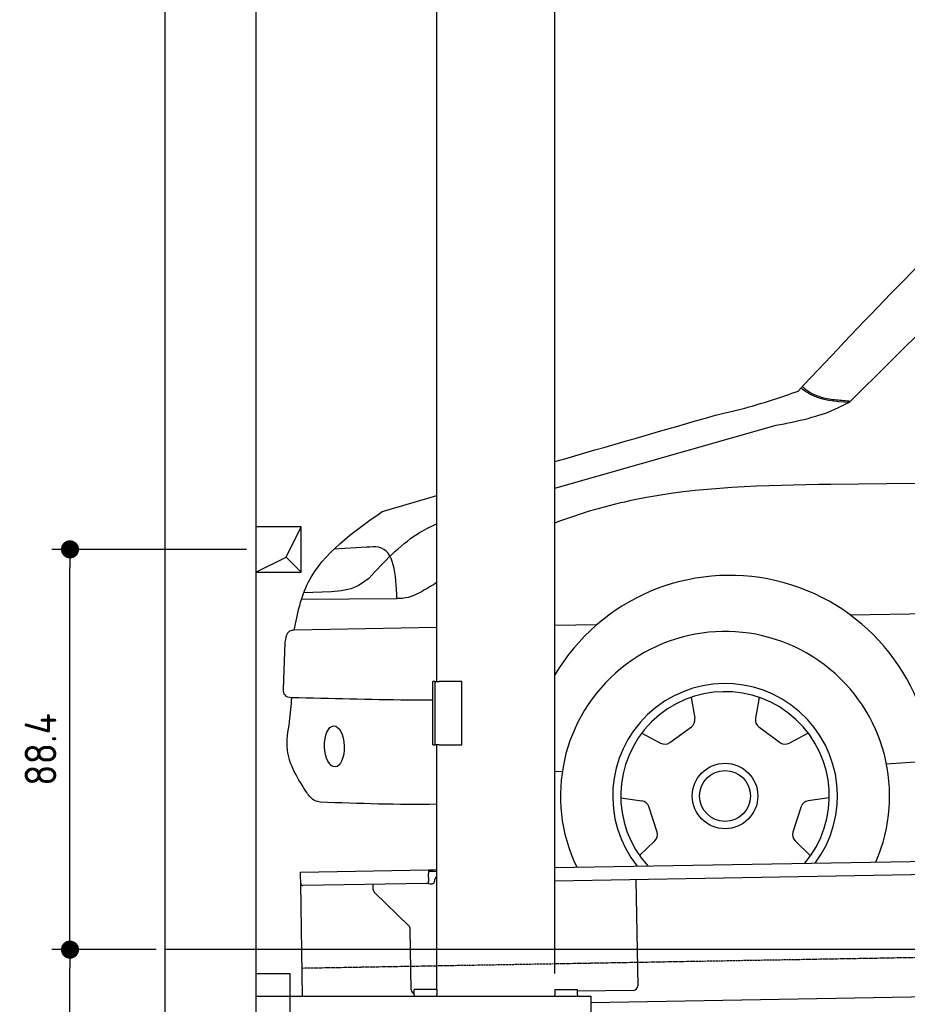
# Model space of a CAD drawing. Header units: millimetres. Extents: x 552 to 7231, y 5417 to 12386.
# Tile 2 of 5: x 552 to 2511, y 7995 to 10169. Entities that reach past the tile are written whole.
import ezdxf

# ---------------------------------------------------------------- set-up
doc = ezdxf.new("R2010")
doc.units = ezdxf.units.MM
doc.linetypes.add('GEN3', pattern=[6.25, 5, -1.25])
doc.layers.get('0').update_dxf_attribs({"lineweight": 25})
for name, color, linetype, lineweight in [('3', 6, 'GEN3', 25), ('4', 3, 'Continuous', 25), ('5', 3, 'Continuous', 25), ('breakthrough', 1, 'Continuous', 25)]:
    doc.layers.add(name, color=color, linetype=linetype, lineweight=lineweight)
doc.layers.add('Car', color=10, linetype='Continuous')
doc.styles.get("Standard").update_dxf_attribs({"font": 'ISOCP.SHX'})
doc.dimstyles.new('GEN-ISO$0', dxfattribs={"dimscale": 20, "dimtxt": 3.5, "dimasz": 2, "dimexe": 2, "dimexo": 1, "dimgap": 1.5, "dimtad": 1, "dimdec": 1, "dimlfac": 0.1, "dimdsep": 46, "dimtxsty": 'Standard', "dimblk": 'PUNKT', "dimcen": 2, "dimclrd": 256, "dimclre": 256, "dimclrt": 2, "dimadec": 0, "dimazin": 0, "dimtp": 0.1, "dimtm": 0.1, "dimtfac": 0.71, "dimtdec": 1, "dimtmove": 2, "dimatfit": 3, "dimldrblk": 'PUNKT', "dimfxl": 1, "dimtolj": 1, "dimarcsym": 0})

# ---------------------------------------------------------------- blocks, each defined once
blk = doc.blocks.new('PUNKT')
at = {"layer": '4', "color": 0, "linetype": 'ByBlock'}
blk.add_line((-0.5, 0), (-1, 0), dxfattribs=at)
at = {"layer": '4', "color": 0, "linetype": 'ByBlock', "const_width": 0.5}
blk.add_lwpolyline([(-0.25, 0, 1), (0.25, 0, 1)], format="xyb", close=True, dxfattribs=at)
blk = doc.blocks.new('*D6')
at = {"layer": '4', "lineweight": -2, "transparency": 16777216}
for p, q in [((852.8, 8115.9), (622.8, 8115.9)), ((662.8, 5955.9), (662.8, 8075.9)), ((1052.8, 5915.9), (622.8, 5915.9))]:
    blk.add_line(p, q, dxfattribs=at)
at = {"layer": 'Defpoints', "color": 0, "transparency": 16777216}
for p in [(662.8, 8115.9), (872.8, 8115.9), (1072.8, 5915.9)]:
    blk.add_point(p, dxfattribs=at)
at = {"layer": '4', "lineweight": -2, "transparency": 16777216, "xscale": 40, "yscale": 40, "zscale": 40}
for p, rotation in [((662.8, 8115.9), 90), ((662.8, 5915.9), 270)]:
    blk.add_blockref('PUNKT', p, dxfattribs=dict(at, rotation=rotation))
at = {"layer": '4', "color": 2, "transparency": 16777216, "insert": (597.8, 7015.9), "char_height": 70, "attachment_point": 5, "rotation": 90}
blk.add_mtext('\\A1;220', dxfattribs=at)
blk = doc.blocks.new('*D7')
at = {"layer": '4', "lineweight": -2, "transparency": 16777216}
for p, q in [((1052.7, 8999.6), (622.8, 8999.6)), ((662.8, 8155.9), (662.8, 8959.6)), ((852.8, 8115.9), (622.8, 8115.9))]:
    blk.add_line(p, q, dxfattribs=at)
at = {"layer": 'Defpoints', "color": 0, "transparency": 16777216}
for p in [(662.8, 8999.6), (1072.7, 8999.6), (872.8, 8115.9)]:
    blk.add_point(p, dxfattribs=at)
at = {"layer": '4', "lineweight": -2, "transparency": 16777216, "xscale": 40, "yscale": 40, "zscale": 40}
for p, rotation in [((662.8, 8999.6), 90), ((662.8, 8115.9), 270)]:
    blk.add_blockref('PUNKT', p, dxfattribs=dict(at, rotation=rotation))
at = {"layer": '4', "color": 2, "transparency": 16777216, "insert": (597.8, 8557.7), "char_height": 70, "attachment_point": 5, "rotation": 90}
blk.add_mtext('\\A1;88.4', dxfattribs=at)

msp = doc.modelspace()

# ---------------------------------------------------------------- linework, layer by layer
for p, q in [((872.77, 5665.9), (872.77, 12065.9)), ((1072.77, 11865.9), (1072.77, 5915.9)), ((1472.77, 8708.02), (1472.77, 10583.02)), ((1732.77, 8063.02), (1732.77, 10583.02)), ((1467.77, 8708.02), (1463.77, 8708.02)), ((1463.77, 8568.02), (1463.77, 8708.02)), ((1467.77, 8708.02), (1477.77, 8708.02)), ((1467.77, 8708.02), (1467.77, 8568.02)), ((1527.77, 8708.02), (1477.77, 8708.02)), ((1527.77, 8568.02), (1527.77, 8708.02)), ((1463.77, 8568.02), (1467.77, 8568.02)), ((1477.77, 8568.02), (1467.77, 8568.02)), ((1472.77, 8027.85), (1472.77, 8568.02)), ((1477.77, 8568.02), (1527.77, 8568.02)), ((1732.77, 8297.07), (4392.09, 8343.49)), ((4387.61, 8313.41), (1732.77, 8267.07)), ((1171.58, 8287.28), (1454.03, 8292.21)), ((1171.72, 8279.28), (1171.58, 8287.28)), ((1454.03, 8292.21), (1464.03, 8292.38)), ((1454.03, 8292.21), (1454.17, 8284.21)), ((1464.1, 8288.38), (1454.1, 8288.21)), ((1454.47, 8267.21), (1454.17, 8284.21)), ((1464.03, 8292.38), (1472.77, 8292.53)), ((1472.77, 8288.53), (1464.1, 8288.38)), ((1172.01, 8262.28), (1171.72, 8279.28)), ((1176.36, 8013.02), (1172.01, 8262.28)), ((1449.56, 8262.12), (1177.1, 8257.37)), ((1457.08, 8261.26), (1462.07, 8261.34)), ((1466.99, 8266.43), (1466.97, 8267.43)), ((1911.99, 8270.2), (1916.07, 8036.23)), ((1332.28, 8248.22), (1332.08, 8260.07)), ((1410.76, 8168.36), (1335.34, 8241.2)), ((1416.15, 8027.51), (1413.81, 8161.34)), ((1072.77, 8063.02), (1147.77, 8063.02)), ((1147.77, 8063.02), (1147.77, 7858.02)), ((1472.77, 8028.02), (1422.77, 8028.02)), ((1422.77, 8016.02), (1422.77, 8028.02)), ((1472.77, 8027.85), (1472.77, 8016.02)), ((1732.77, 8028.02), (1782.77, 8028.02)), ((1732.77, 8027.85), (1732.77, 8016.02)), ((1782.77, 8016.02), (1782.77, 8028.02)), ((1906.25, 8026.06), (1782.77, 8023.9)), ((4146.36, 8039.16), (1812.77, 7998.42)), ((1072.77, 8013.02), (1812.77, 8013.02)), ((1422.77, 8016.02), (1422.77, 8013.02)), ((1472.77, 8013.02), (1472.77, 8016.02)), ((1732.77, 8013.02), (1732.77, 8016.02)), ((1782.77, 8016.02), (1782.77, 8013.02)), ((1812.77, 7908.02), (1812.77, 8013.02))]:
    msp.add_line(p, q)
for centre, radius, start, end in [((1177.01, 8262.37), 5, 181, 271), ((1449.47, 8267.12), 5, 271, 1), ((1456.99, 8266.25), 5, 214.23672, 271), ((1461.99, 8266.34), 5, 271, 1), ((1476.97, 8267.6), 10, 114.78744, 181), ((1342.28, 8248.39), 10, 181, 226), ((1403.81, 8161.17), 10, 1, 46), ((1426.15, 8027.68), 10, 181, 250.29343), ((1906.07, 8036.06), 10, 271, 1)]:
    msp.add_arc(centre, radius, start, end)
at = {"layer": '3'}
msp.add_line((1175.28, 8075.31), (6230.44, 8163.55), dxfattribs=at)
at = {"layer": '5'}
msp.add_line((6272.78, 8115.9), (872.77, 8115.9), dxfattribs=at)
at = {"layer": 'breakthrough'}
for p, q in [((1140.08, 8982.53), (1172.71, 9049.58)), ((1072.71, 8949.58), (1140.08, 8982.53)), ((1139.86, 8982.43), (1172.71, 8949.58))]:
    msp.add_line(p, q, dxfattribs=at)
msp.add_lwpolyline([(1172.71, 9049.58), (1072.71, 9049.58), (1072.71, 8949.58), (1172.71, 8949.58)], close=True, dxfattribs=at)
at = {"layer": 'Car'}
for p, q in [((2382.96, 9324.81), (3048.41, 9985.08)), ((1732.77, 9134.92), (2221.29, 9273.45)), ((1317.66, 9004.22), (1245.01, 8999.91)), ((1174.08, 8889.94), (1384.33, 8891.48)), ((1239.53, 8905.5), (1178.92, 8903.82)), ((2384.85, 8854.85), (4447.57, 8893.11)), ((1472.77, 8826.74), (1157.73, 8820.94)), ((1825.54, 8833.23), (1732.77, 8831.52)), ((1136.83, 8793.27), (1133.24, 8691.15)), ((2033.5, 8672.66), (2041.62, 8626.66)), ((2183.87, 8672.59), (2175.71, 8626.61)), ((1925.07, 8593.96), (1966.29, 8571.98)), ((1986.62, 8572.88), (2034.46, 8607.61)), ((2182.85, 8607.54), (2230.66, 8572.78)), ((2292.23, 8593.8), (2250.99, 8571.86)), ((2464.9, 8525.95), (2565.78, 8532.87)), ((1732.77, 8508.96), (1749.42, 8509.57)), ((1878.54, 8450.96), (1924.79, 8444.47)), ((2338.63, 8450.76), (2292.37, 8444.31)), ((1958.95, 8375.55), (1940.71, 8431.78)), ((2276.45, 8431.63), (2258.16, 8375.42)), ((1919.88, 8323.52), (1953.52, 8355.93)), ((2297.18, 8323.36), (2263.57, 8355.8))]:
    msp.add_line(p, q, dxfattribs=at)
for radius in [72.31, 56.18]:
    msp.add_circle((2108.59, 8455.17), radius, dxfattribs=at)
for centre, radius, start, end in [((2118.75, 8493.5), 448.76, 4.30418, 149.32594), ((2108.59, 8455.17), 363.27, 336.34915, 205.65085), ((2108.59, 8455.17), 248.08, 323.35604, 218.64396), ((2108.59, 8455.17), 230.26, 319.85172, 222.14828), ((2021.92, 8623.19), 20, 308.83298, 10.00932), ((2195.4, 8623.11), 20, 169.9408, 231.11714), ((1975.69, 8589.63), 20, 241.9408, 303.11714), ((2241.6, 8589.52), 20, 236.83298, 298.00932), ((1922.01, 8424.66), 20, 20.83298, 82.00932), ((2295.14, 8424.5), 20, 97.9408, 159.11714), ((1939.64, 8370.33), 20, 313.9408, 15.11714), ((2277.46, 8370.18), 20, 164.83298, 226.00932)]:
    msp.add_arc(centre, radius, start, end, dxfattribs=at)
msp.add_ellipse((1246.41, 8564.64), major_axis=(-1.5, 45.24), ratio=0.4796198, dxfattribs=at)
for points in [[(2269.73, 9348.77), (2748.04, 9830.81), (2964.53, 10018.82)], [(2087.77, 9295.94), (2161.48, 9314.08), (2269.73, 9348.77)], [(2276.43, 9355.88), (2296.17, 9342.55), (2382.96, 9324.81)], [(2279.39, 9359.03), (2295.49, 9346.62), (2315.45, 9337.54), (2345.77, 9330.57), (2378.7, 9327.84), (2385.3, 9327.13)], [(2221.29, 9273.45), (2359.03, 9312.5), (2382.96, 9324.81)], [(1384.33, 8891.48), (1344.05, 9004.17), (1317.66, 9004.22)], [(1322.43, 8935.55), (1296.3, 8918.06), (1239.53, 8905.5)], [(1157.73, 8820.94), (1147.64, 8818.8), (1136.83, 8793.27)], [(1133.24, 8691.15), (1136.67, 8678.1), (1151.98, 8672.74)], [(1214.77, 8441.26), (1203.73, 8444.6), (1185.36, 8462.97)]]:
    msp.add_spline(points, degree=3, dxfattribs=at)
for points in [[(1732.77, 9193.32), (1851.11, 9227.53), (1969.44, 9261.73), (2087.77, 9295.94)], [(1352.09, 9083.28), (1392.32, 9094.91), (1432.55, 9106.54), (1472.77, 9118.17)], [(1472.77, 8436.74), (1386.82, 8435.45), (1300.8, 8438.36), (1214.77, 8441.26)]]:
    msp.add_open_spline(points, degree=3, dxfattribs=at)
for points, knots in [([(4447.57, 9167.17), (4407.49, 9166.71), (4367.4, 9166.25), (4327.32, 9165.78), (3665.53, 9158.16), (3003.74, 9150.54), (2341.95, 9142.92)], [1246.4545218, 1246.4545218, 1246.4545218, 1246.4545218, 1366.7065215, 1366.7065215, 1366.7065215, 3352.2118719, 3352.2118719, 3352.2118719, 3352.2118719]), ([(2341.95, 9142.92), (2196.25, 9140.63), (1989.11, 9137.36), (1789.96, 9079.48), (1732.77, 9057.69)], [0, 0, 0, 0, 434.4635014, 617.6849556, 617.6849556, 617.6849556, 617.6849556]), ([(1157.73, 8820.94), (1164.58, 8858.24), (1189.68, 8969.25), (1286.84, 9037.47), (1352.09, 9083.28)], [24.1427897, 24.1427897, 24.1427897, 24.1427897, 134.8330179, 361.1401136, 361.1401136, 361.1401136, 361.1401136]), ([(1322.43, 8935.55), (1355.9, 8971.66), (1400.88, 9020.21), (1457.68, 9049.6), (1472.77, 9056.23)], [0, 0, 0, 0, 144.8808083, 194.743439, 194.743439, 194.743439, 194.743439]), ([(1472.77, 8926.72), (1462.14, 8919.86), (1436.61, 8903.93), (1405.57, 8889.89), (1386.26, 8891.34), (1384.33, 8891.48)], [13.0408379, 13.0408379, 13.0408379, 13.0408379, 51.3261394, 103.5372799, 109.3130164, 109.3130164, 109.3130164, 109.3130164]), ([(1185.36, 8462.97), (1167.08, 8490.65), (1133.22, 8545.98), (1148.33, 8616.56), (1151.33, 8654.91), (1152.09, 8672.72)], [69.8597382, 69.8597382, 69.8597382, 69.8597382, 167.1282, 230.5417255, 285.5688405, 285.5688405, 285.5688405, 285.5688405]), ([(1151.98, 8672.74), (1237.75, 8670.61), (1341.68, 8668.03), (1445.62, 8667.21), (1463.77, 8667.11)], [0, 0, 0, 0, 257.3824991, 311.8496849, 311.8496849, 311.8496849, 311.8496849])]:
    msp.add_open_spline(points, degree=3, knots=knots, dxfattribs=at)

# ---------------------------------------------------------------- dimensions: what is measured, and where the dimension line sits
at = {"layer": '4'}
for base, p1, p2, picture, middle in [((662.77, 8999.58), (872.77, 8115.9), (1072.71, 8999.58), '*D7', (597.77, 8557.74)), ((662.77, 8115.9), (1072.77, 5915.9), (872.77, 8115.9), '*D6', (597.77, 7015.9))]:
    dim = msp.add_linear_dim(base=base, p1=p1, p2=p2, angle=90, dimstyle='GEN-ISO$0', dxfattribs=at)
    dim.commit()
    dim.dimension.update_dxf_attribs({"geometry": picture, "text_midpoint": middle})

doc.saveas('drawing.dxf')
